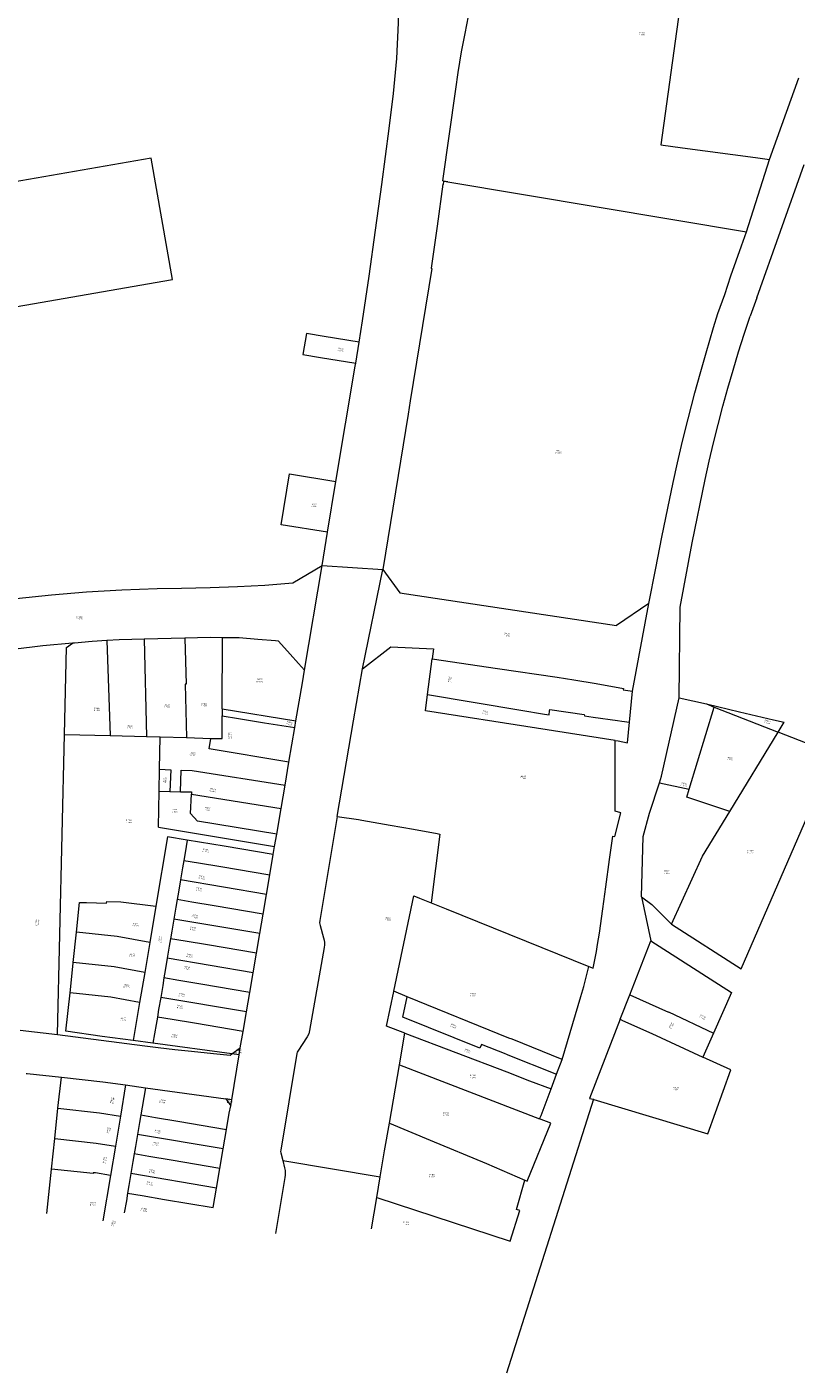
# Model space of a CAD drawing. Header units: metres. Extents: x 197037 to 199246, y 355238 to 356599.
# Tile 10 of 24: x 197930 to 198147, y 355659 to 356039. Entities that reach past the tile are written whole.
import ezdxf
from ezdxf.lldxf.tags import DXFTag

# ---------------------------------------------------------------- set-up
doc = ezdxf.new("R2010")
doc.units = ezdxf.units.M
doc.layers.add('B-WE-KG-GRENS-T18', color=254, linetype='Continuous', lineweight=18)
doc.layers.add('B-WE-KG-GRENS_KADASTRAAL-G', color=254, linetype='KG-KADASTRAAL', lineweight=18)
doc.styles.add('NLCS-ISO-T25', font='NLCS-ISO.ttf')
doc.styles.get("Standard").update_dxf_attribs({"font": 'isocp.shx'})
tags = doc.linetypes.add('KG-KADASTRAAL', pattern='A,5.5,-2,["K",Standard,S=1.8,R=0,X=0,Y=-0.9],-2,5.5,-2,[5,NLCS.SHX,S=0.75,R=0,X=0,Y=0],-2', length=19).pattern_tags.tags
tags[6] = DXFTag(74, 10)

msp = doc.modelspace()

# ---------------------------------------------------------------- linework, layer by layer
at = {"layer": 'B-WE-KG-GRENS_KADASTRAAL-G', "ltscale": 0.15, "flags": 128}
for points in [[(198023.56, 355949.728), (198024.499, 355955.779), (198026.374, 355968.342), (198028.218, 355981.342), (198029.983, 355994.154), (198032.046, 356009.997), (198033.249, 356019.841), (198034.171, 356029.716), (198034.655, 356039.717), (198034.717, 356046.686), (198034.152, 356101.311), (198028.386, 356109.029)], [(198047.17, 355995.22), (198050.875, 356021.013), (198051.546, 356025.775), (198052.479, 356031.546), (198053.483, 356036.783), (198054.886, 356044.038), (198055.856, 356048.634), (198057.788, 356057.903), (198066.123, 356096.892)], [(198119.165, 356081.581), (198108.713, 356005.346), (198114.745, 356004.544), (198135.331, 356001.759), (198139.314, 356001.203)], [(198139.314, 356001.203), (198147.56, 356024.294)], [(197887.582, 355952.875), (197970.9, 355967.354), (197964.963, 356001.618), (197910.808, 355992.197), (197910.589, 355993.458), (197871.071, 355986.555), (197862.797, 356000.945), (197859.5, 355999.056), (197869.179, 355982.17)], [(198132.865, 355980.8), (198139.314, 356001.203)], [(198135.706, 355962.27), (198149.096, 355999.839)], [(198048.63, 355994.974), (198048.626, 355994.949), (198047.36, 355995.084), (198047.248, 355994.214), (198047.148, 355994.255), (198045.571, 355982.395), (198043.868, 355970.552), (198043.941, 355970.533)], [(198047.17, 355995.22), (198048.63, 355994.974)], [(198048.63, 355994.974), (198132.865, 355980.8)], [(198105.303, 355876.08), (198107.252, 355886.019), (198108.939, 355894.727), (198110.629, 355902.97), (198112.152, 355910.192), (198113.351, 355915.728), (198114.742, 355921.808), (198116.343, 355928.065), (198118.25, 355935.41), (198119.731, 355940.762), (198121.486, 355946.737), (198123.505, 355953.815), (198124.745, 355957.771), (198126.679, 355963.193), (198128.411, 355968.41), (198131.429, 355976.849), (198132.865, 355980.8)], [(198043.941, 355970.533), (198044.059, 355970.501), (198037.996, 355933.228)], [(198135.706, 355962.27), (198133.855, 355957.075)], [(198121.132, 355910.972), (198122.288, 355916.162), (198123.509, 355921.336), (198124.795, 355926.495), (198126.145, 355931.638), (198127.559, 355936.763), (198129.038, 355941.87), (198130.58, 355946.958), (198132.186, 355952.027), (198133.855, 355957.075)], [(198008.735, 355952.185), (198007.736, 355946.273)], [(198013.727, 355951.358), (198008.735, 355952.185)], [(198023.56, 355949.728), (198013.727, 355951.358)], [(198022.609, 355943.811), (198023.56, 355949.728)], [(198007.736, 355946.273), (198012.728, 355945.447)], [(198012.728, 355945.447), (198022.609, 355943.811)], [(198017.044, 355910.464), (198022.452, 355942.999), (198022.609, 355943.811)], [(198037.996, 355933.228), (198037.381, 355929.419)], [(198037.381, 355929.419), (198030.299, 355885.621)], [(198014.64, 355896.125), (198001.578, 355898.226), (198003.959, 355912.571), (198017.044, 355910.464)], [(198014.64, 355896.125), (198017.044, 355910.464)], [(198114.125, 355875.044), (198117.501, 355893.109), (198121.132, 355910.972)], [(198013.124, 355886.782), (198014.64, 355896.125)], [(197889.761, 355882.388), (197890.752, 355876.564), (197897.626, 355873.6), (197907.204, 355874.813), (197917.048, 355876.281), (197926.876, 355877.469), (197936.845, 355878.499), (197946.72, 355879.312), (197956.61, 355879.874), (197966.578, 355880.248), (197973.469, 355880.404), (197981.516, 355880.56), (197989.266, 355880.81), (197996.984, 355881.247), (198004.89, 355881.905), (198013.124, 355886.782)], [(198008.194, 355857.217), (198013.124, 355886.782)], [(198013.124, 355886.782), (198030.299, 355885.621)], [(198024.496, 355857.587), (198030.299, 355885.621)], [(198030.299, 355885.621), (198035.096, 355879.074), (198096.196, 355869.799)], [(198105.303, 355876.08), (198096.196, 355869.799)], [(198100.719, 355851.322), (198105.303, 355876.08)], [(198113.847, 355849.446), (198114.125, 355875.044)], [(197934.378, 355864.085), (197931.348, 355863.727)], [(197942.742, 355864.843), (197934.378, 355864.085)], [(197941.045, 355863.676), (197942.742, 355864.843)], [(197943.018, 355864.868), (197942.742, 355864.843)], [(197943.284, 355864.892), (197943.018, 355864.868)], [(197952.4, 355865.594), (197948.252, 355865.312), (197943.284, 355864.892)], [(197962.976, 355866.026), (197959.449, 355865.923), (197955.924, 355865.779), (197952.4, 355865.594)], [(197952.4, 355865.594), (197953.35, 355838.797)], [(197974.378, 355866.299), (197962.976, 355866.026)], [(197962.976, 355866.026), (197963.633, 355838.574)], [(197985.024, 355866.412), (197981.519, 355866.47), (197974.378, 355866.299)], [(197974.378, 355866.299), (197974.786, 355853.326), (197974.533, 355853.321), (197974.899, 355838.26)], [(197984.959, 355846.306), (197985.024, 355866.412)], [(197986.876, 355866.38), (197985.024, 355866.412)], [(197989.706, 355866.352), (197986.876, 355866.38)], [(197994.97, 355865.855), (197989.706, 355866.352)], [(198000, 355865.509), (197994.97, 355865.855)], [(198004.11, 355861.767), (198000.79, 355865.467), (198000, 355865.509)], [(197931.348, 355863.727), (197926.639, 355863.172)], [(197940.472, 355839.143), (197941.045, 355863.676)], [(198006.484, 355859.123), (198004.11, 355861.767)], [(198024.496, 355857.587), (198032.543, 355863.864), (198044.578, 355863.266), (198044.219, 355860.491)], [(198042.885, 355850.358), (198044.219, 355860.491)], [(198044.219, 355860.491), (198062.642, 355857.757), (198079.453, 355855.291), (198084.138, 355854.53), (198090.39, 355853.466), (198098.186, 355852.099), (198098.076, 355851.708), (198100.719, 355851.322)], [(198008.194, 355857.217), (198006.484, 355859.123)], [(198007.593, 355853.687), (198008.194, 355857.217)], [(198017.366, 355816.009), (198021.972, 355842.966), (198024.496, 355857.587)], [(198005.771, 355842.984), (198007.593, 355853.687)], [(198095.801, 355837.455), (198073.618, 355840.907), (198042.289, 355845.787), (198042.885, 355850.358)], [(198042.885, 355850.358), (198069.216, 355845.973), (198075.903, 355844.86), (198077.183, 355844.664), (198077.309, 355845.754), (198077.363, 355846.132), (198087.058, 355844.73), (198087.113, 355844.381), (198089.589, 355843.995), (198096.472, 355843.07), (198097.694, 355842.916), (198099.827, 355842.603)], [(198099.827, 355842.603), (198100.719, 355851.322)], [(198108.339, 355825.504), (198108.819, 355827.406), (198113.847, 355849.446)], [(198113.847, 355849.446), (198121.582, 355847.728)], [(197984.959, 355846.306), (197984.975, 355844.35)], [(197984.959, 355846.306), (198005.771, 355842.984)], [(198116.7, 355823.657), (198123.692, 355846.864)], [(198121.582, 355847.728), (198123.692, 355846.864)], [(198121.582, 355847.728), (198130.894, 355845.541), (198140.425, 355843.287), (198143.44, 355842.573)], [(198123.692, 355846.864), (198141.767, 355839.807)], [(197981.713, 355838.009), (197984.976, 355837.977), (197984.975, 355844.35)], [(197984.975, 355844.35), (197989.58, 355843.672), (197996.871, 355842.439), (198005.448, 355841.083)], [(198005.448, 355841.083), (198005.771, 355842.984)], [(198095.801, 355837.455), (198096.598, 355837.371), (198099.312, 355836.799), (198099.827, 355842.603)], [(198141.767, 355839.807), (198143.44, 355842.573)], [(197938.492, 355754.526), (197940.472, 355839.143)], [(197940.472, 355839.143), (197953.35, 355838.797)], [(197953.35, 355838.797), (197963.633, 355838.574)], [(197963.633, 355838.574), (197967.5, 355838.476)], [(197967.318, 355829.312), (197967.5, 355838.476)], [(197967.5, 355838.476), (197974.899, 355838.26)], [(197974.899, 355838.26), (197981.713, 355838.009)], [(198003.788, 355831.337), (197981.3, 355835.101), (197981.713, 355838.009)], [(198003.788, 355831.337), (198005.448, 355841.083)], [(198111.724, 355785.635), (198131.311, 355773.093), (198157.627, 355833.557), (198141.767, 355839.807)], [(198128.154, 355817.409), (198141.767, 355839.807)], [(198095.137, 355810.447), (198095.714, 355810.367), (198097.382, 355817.06), (198095.756, 355817.491), (198095.801, 355837.455)], [(198002.681, 355824.833), (198003.788, 355831.337)], [(197967.21, 355823.111), (197967.318, 355829.312)], [(197967.318, 355829.312), (197970.437, 355829.115), (197970.227, 355823.022)], [(197973.208, 355822.92), (197973.421, 355829.014), (197976.481, 355828.981), (198002.681, 355824.833)], [(197966.96, 355812.992), (197967.21, 355823.111)], [(197967.21, 355823.111), (197970.227, 355823.022)], [(197970.227, 355823.022), (197973.208, 355822.92)], [(197973.208, 355822.92), (197976.316, 355822.977), (197976.31, 355822.283)], [(198001.555, 355818.224), (198002.681, 355824.833)], [(198103.196, 355793.357), (198103.661, 355810.315), (198105.44, 355816.961), (198108.339, 355825.504)], [(198108.339, 355825.504), (198116.7, 355823.657)], [(198128.154, 355817.409), (198116.002, 355821.417), (198116.7, 355823.657)], [(198000.325, 355810.997), (197978.008, 355814.637), (197976.059, 355816.882), (197976.31, 355822.283)], [(197976.31, 355822.283), (198001.555, 355818.224)], [(198000.325, 355810.997), (198001.555, 355818.224)], [(198017.366, 355816.009), (198012.473, 355786.693), (198012.435, 355785.999), (198012.55, 355785.313), (198013.551, 355781.787)], [(198017.366, 355816.009), (198023.393, 355815.117)], [(198023.393, 355815.117), (198024.373, 355814.958), (198032.335, 355813.564), (198038.938, 355812.437), (198045.563, 355811.243), (198046.346, 355811.026), (198043.909, 355791.665)], [(198111.724, 355785.635), (198120.417, 355804.793), (198128.154, 355817.409)], [(197966.96, 355812.992), (197999.743, 355807.579)], [(197999.743, 355807.579), (198000.325, 355810.997)], [(197975.088, 355809.35), (197969.553, 355810.279), (197966.255, 355790.755)], [(197975.088, 355809.35), (197974.487, 355805.748), (197974.131, 355803.627)], [(197999.35, 355805.269), (197985.515, 355807.605), (197975.088, 355809.35)], [(197999.35, 355805.269), (197999.743, 355807.579)], [(198088.329, 355773.713), (198089.572, 355773.211), (198090.489, 355777.978), (198090.835, 355779.954), (198091.329, 355783.118), (198092.317, 355789.939), (198093.187, 355796.209), (198094.22, 355803.836), (198095.137, 355810.447)], [(197974.131, 355803.627), (197973.776, 355801.51), (197973.202, 355798.121)], [(197974.131, 355803.627), (197978.27, 355802.928), (197984.561, 355801.888), (197998.377, 355799.555)], [(197998.377, 355799.555), (197999.35, 355805.269)], [(197997.436, 355794.028), (197998.377, 355799.555)], [(197973.202, 355798.121), (197972.623, 355794.705), (197972.266, 355792.587)], [(197997.436, 355794.028), (197973.202, 355798.121)], [(197943.855, 355783.391), (197944.744, 355791.759), (197946.71, 355791.713), (197952.371, 355791.592), (197952.38, 355792.002), (197956.37, 355791.908), (197966.255, 355790.755)], [(197972.266, 355792.587), (197971.909, 355790.467), (197971.337, 355787.074)], [(197996.495, 355788.501), (197982.694, 355790.832), (197976.407, 355791.889), (197972.266, 355792.587)], [(197996.495, 355788.501), (197997.436, 355794.028)], [(198033.377, 355766.732), (198039.04, 355793.664)], [(198039.04, 355793.664), (198040.56, 355793.002), (198043.909, 355791.665)], [(198103.196, 355793.357), (198105.873, 355780.951)], [(198103.196, 355793.357), (198106.126, 355791.152), (198107.246, 355790.08), (198111.724, 355785.635)], [(197966.255, 355790.755), (197964.527, 355780.52)], [(197995.555, 355782.985), (197996.495, 355788.501)], [(198043.909, 355791.665), (198048.089, 355789.969), (198088.329, 355773.713)], [(197971.337, 355787.074), (197970.762, 355783.663), (197970.405, 355781.548)], [(197995.555, 355782.985), (197971.337, 355787.074)], [(197942.946, 355774.84), (197943.855, 355783.391)], [(197964.527, 355780.52), (197955.356, 355782.166), (197943.855, 355783.391)], [(197970.405, 355781.548), (197970.046, 355779.427), (197969.473, 355776.031)], [(197994.615, 355777.467), (197980.83, 355779.796), (197974.545, 355780.849), (197970.405, 355781.548)], [(197994.615, 355777.467), (197995.555, 355782.985)], [(198013.551, 355781.787), (198013.698, 355781.128), (198013.771, 355780.456), (198013.769, 355779.78), (198013.691, 355779.109)], [(198099.937, 355765.752), (198105.873, 355780.951)], [(198105.873, 355780.951), (198128.568, 355766.392), (198123.477, 355754.879)], [(197964.527, 355780.52), (197963.095, 355772.024)], [(197993.674, 355771.94), (197994.615, 355777.467)], [(198013.691, 355779.109), (198009.614, 355755.644), (198009.363, 355754.745), (198008.936, 355753.915), (198006.289, 355749.837), (198006.135, 355749.536), (198006.044, 355749.211), (198003.714, 355735.577), (198001.46, 355721.973), (198001.436, 355721.581), (198001.492, 355721.192), (198002.03, 355719.035)], [(197942.04, 355766.278), (197942.923, 355774.622), (197942.946, 355774.84)], [(197963.095, 355772.024), (197954.464, 355773.619), (197942.946, 355774.84)], [(197969.473, 355776.031), (197968.898, 355772.619), (197968.54, 355770.498)], [(197993.674, 355771.94), (197969.473, 355776.031)], [(198080.854, 355747.535), (198086.096, 355765.254), (198086.973, 355768.052), (198088.329, 355773.713)], [(197963.095, 355772.024), (197961.674, 355763.584)], [(197968.54, 355770.498), (197968.183, 355768.382), (197967.609, 355764.981)], [(197992.734, 355766.423), (197978.964, 355768.75), (197972.68, 355769.8), (197968.54, 355770.498)], [(197992.734, 355766.423), (197993.674, 355771.94)], [(197959.871, 355752.832), (197951.091, 355754.018), (197940.896, 355755.46), (197942.04, 355766.278)], [(197961.674, 355763.584), (197953.579, 355765.067), (197942.04, 355766.278)], [(197991.793, 355760.897), (197992.734, 355766.423)], [(198031.287, 355756.911), (198033.368, 355766.691), (198033.377, 355766.732)], [(198037.139, 355765.201), (198033.377, 355766.732)], [(198097.228, 355758.898), (198099.937, 355765.752)], [(198099.937, 355765.752), (198110.791, 355760.837), (198110.813, 355760.882), (198123.477, 355754.879)], [(197961.674, 355763.584), (197959.871, 355752.832)], [(197967.609, 355764.981), (197967.035, 355761.577), (197966.678, 355759.459)], [(197991.793, 355760.897), (197967.609, 355764.981)], [(198035.919, 355759.462), (198037.139, 355765.201)], [(198065.785, 355753.541), (198037.139, 355765.201)], [(197966.678, 355759.459), (197966.321, 355757.34), (197965.437, 355752.081)], [(197990.862, 355755.429), (197977.107, 355757.753), (197970.817, 355758.76), (197966.678, 355759.459)], [(197990.862, 355755.429), (197991.793, 355760.897)], [(198065.029, 355748.956), (198058.055, 355751.69), (198057.613, 355750.637), (198035.919, 355759.462)], [(198097.228, 355758.898), (198089.067, 355737.749)], [(198097.228, 355758.898), (198097.832, 355758.486), (198106.152, 355754.843), (198120.531, 355748.159)], [(197928.016, 355755.763), (197938.492, 355754.526)], [(197938.492, 355754.526), (197963.126, 355751.328), (197966.907, 355750.838), (197971.592, 355750.342), (197976.269, 355749.845), (197982.52, 355749.181), (197987.2, 355748.684), (197987.715, 355749.058)], [(197990.067, 355750.764), (197990.862, 355755.429)], [(198036.486, 355754.91), (198031.287, 355756.911)], [(198034.916, 355745.983), (198036.486, 355754.91)], [(198036.486, 355754.91), (198065.223, 355744.022), (198071.671, 355741.494), (198077.702, 355739.216)], [(198123.477, 355754.879), (198120.531, 355748.159)], [(197965.437, 355752.081), (197959.871, 355752.832)], [(197987.715, 355749.058), (197965.437, 355752.081)], [(197987.715, 355749.058), (197990.067, 355750.764)], [(197989.739, 355748.783), (197990.067, 355750.764)], [(198066.732, 355753.257), (198065.785, 355753.541)], [(198080.854, 355747.535), (198066.732, 355753.257)], [(197987.642, 355736.126), (197989.739, 355748.783)], [(197989.739, 355748.783), (197987.715, 355749.058)], [(198065.029, 355748.956), (198079.26, 355743.326)], [(198079.26, 355743.326), (198080.851, 355747.524), (198080.854, 355747.535)], [(198089.781, 355736.256), (198121.923, 355726.542), (198128.415, 355744.591), (198120.531, 355748.159)], [(197929.639, 355743.552), (197929.982, 355743.524)], [(197929.982, 355743.524), (197939.606, 355742.462)], [(198032.136, 355729.564), (198034.916, 355745.983)], [(198034.916, 355745.983), (198074.467, 355730.727)], [(198077.702, 355739.216), (198079.26, 355743.326)], [(197938.641, 355733.726), (197939.606, 355742.462)], [(197939.606, 355742.462), (197951.25, 355741.218), (197957.723, 355740.316)], [(197957.723, 355740.316), (197956.247, 355731.482)], [(197957.723, 355740.316), (197963.297, 355739.539)], [(197963.297, 355739.539), (197962.364, 355734.004), (197962.005, 355731.881)], [(197963.297, 355739.539), (197985.958, 355736.362)], [(198074.467, 355730.727), (198074.918, 355731.746), (198077.702, 355739.216)], [(197985.958, 355736.362), (197987.367, 355734.464)], [(197987.642, 355736.126), (197985.958, 355736.362)], [(197987.367, 355734.464), (197987.642, 355736.126)], [(198089.657, 355736.282), (198065.168, 355659.082)], [(198089.067, 355737.749), (198088.588, 355736.509), (198089.657, 355736.282)], [(198089.657, 355736.282), (198089.781, 355736.256)], [(197937.737, 355725.182), (197938.641, 355733.726)], [(197938.641, 355733.726), (197950.321, 355732.483), (197956.247, 355731.482)], [(197956.247, 355731.482), (197954.828, 355723.012)], [(197962.005, 355731.881), (197961.648, 355729.768), (197961.075, 355726.364)], [(197962.005, 355731.881), (197966.144, 355731.183), (197972.429, 355730.111), (197986.155, 355727.797)], [(197986.155, 355727.797), (197986.922, 355732.356), (197987.367, 355734.464)], [(197985.23, 355722.297), (197986.155, 355727.797)], [(198029.53, 355714.451), (198030.017, 355717.251), (198030.757, 355721.761), (198032.136, 355729.564)], [(198032.136, 355729.564), (198043.638, 355724.7), (198059.462, 355718.122), (198070.341, 355713.427)], [(198070.341, 355713.427), (198070.942, 355713.229), (198077.664, 355729.53), (198074.467, 355730.727)], [(197936.831, 355716.616), (197937.737, 355725.182)], [(197937.737, 355725.182), (197949.426, 355723.92), (197954.828, 355723.012)], [(197961.075, 355726.364), (197960.502, 355722.963), (197960.145, 355720.847)], [(197985.23, 355722.297), (197961.075, 355726.364)], [(197954.828, 355723.012), (197953.425, 355714.802)], [(197960.145, 355720.847), (197959.787, 355718.727), (197959.211, 355715.312)], [(197984.301, 355716.775), (197970.572, 355719.088), (197964.282, 355720.149), (197960.145, 355720.847)], [(197984.301, 355716.775), (197985.23, 355722.297)], [(197935.506, 355704.097), (197936.831, 355716.616)], [(197953.425, 355714.802), (197949.214, 355715.495), (197948.544, 355715.558), (197948.526, 355715.388), (197936.831, 355716.616)], [(197983.37, 355711.244), (197984.301, 355716.775)], [(198002.03, 355719.035), (198002.561, 355716.908)], [(198002.03, 355719.035), (198029.53, 355714.451)], [(198002.561, 355716.908), (198002.693, 355716.235), (198002.754, 355715.552), (198002.745, 355714.867), (198002.665, 355714.186)], [(197953.425, 355714.802), (197951.273, 355701.962)], [(197959.211, 355715.312), (197958.64, 355711.923), (197958.283, 355709.812)], [(197983.37, 355711.244), (197959.211, 355715.312)], [(198002.665, 355714.186), (198000, 355698.456)], [(198028.574, 355708.558), (198029.53, 355714.451)], [(198066.161, 355696.233), (198068.932, 355704.875), (198067.983, 355705.181), (198070.341, 355713.427)], [(197958.283, 355709.812), (197957.924, 355707.685), (197957.349, 355704.262)], [(197958.283, 355709.812), (197962.421, 355709.114), (197968.709, 355708.036), (197982.441, 355705.723)], [(197982.441, 355705.723), (197983.37, 355711.244)], [(198027.088, 355699.789), (198028.574, 355708.558)], [(198028.574, 355708.558), (198066.161, 355696.233)]]:
    msp.add_lwpolyline(points, dxfattribs=at)

# ---------------------------------------------------------------- texts
at = {"layer": 'B-WE-KG-GRENS-T18', "char_height": 0.36, "attachment_point": 5, "style": 'NLCS-ISO-T25'}
for s, insert in [('RMD00\\PF 3394', (198103.405, 356036.686)), ('RMD00\\PF 3395', (198079.841, 355918.803)), ('RMD00\\PB 5824', (198010.914, 355903.749)), ('RMD00\\PB 5827', (197944.719, 355871.947)), ('RMD00\\PB 6292', (197995.508, 355854.348)), ('RMD00\\PB 5011', (197949.574, 355846.227)), ('RMD00\\PB 5088', (197969.37, 355847.151)), ('RMD00\\PB 5089', (197979.877, 355847.443)), ('RMD00\\PB 5012', (197958.864, 355841.217)), ('RMD00\\PB 6208', (197976.603, 355833.62)), ('RMD00\\PF 1968', (198128.064, 355832.291)), ('RMD00\\PF 3900', (198069.794, 355827.031)), ('RMD00\\PB 7480', (197958.621, 355814.61)), ('RMD00\\PB 6212', (197971.566, 355817.666)), ('RMD00\\PF 2268', (198133.963, 355806.062)), ('RMD00\\PF 1967', (198110.317, 355800.299)), ('RMD00\\PB 7478', (197960.443, 355785.513)), ('RMD00\\PF 3901', (198031.625, 355787.1)), ('RMD00\\PB 7477', (197959.494, 355776.865)), ('RMD00\\PB 7476', (197958.017, 355768.216)), ('RMD00\\PF 5359', (198055.659, 355765.728)), ('RMD00\\PB 7475', (197956.963, 355758.83)), ('RMD00\\PB 7736', (197989.592, 355749.753)), ('RMD00\\PF 2045', (198055.645, 355742.704)), ('RMD00\\PF 1114', (198112.965, 355739.274)), ('RMD00\\PB 7737', (197987.156, 355735.721)), ('RMD00\\PF 1918', (198048.095, 355732.083)), ('RMD00\\PF 2283', (198044.183, 355714.731)), ('RMD00\\PB 7497', (197948.544, 355706.78)), ('RMD00\\PF 1920', (198036.841, 355701.271))]:
    msp.add_mtext(s, dxfattribs=dict(at, insert=insert))
for s, insert, rotation in [('RMD00\\PB 5825', (198018.381, 355947.61), 348.6), ('RMD00\\PF 2406', (198065.348, 355867.274), 352.2), ('RMD00\\PF 1971', (198049.236, 355854.629), 81.2), ('RMD00\\PF 1314', (198059.212, 355845.308), 348.7), ('RMD00\\PB 6291', (198003.954, 355842.238), 351), ('RMD00\\PF 5148', (198138.712, 355842.665), 346.7), ('RMD00\\PB 6207', (197987.192, 355838.824), 91.2), ('RMD00\\PB 6211', (197968.748, 355826.253), 269.7), ('RMD00\\PB 6209', (197982.288, 355823.401), 350.9), ('RMD00\\PF 2096', (198115.157, 355825.022), 347.5), ('RMD00\\PB 6210', (197980.801, 355818.113), 350.9), ('RMD00\\PB 7465', (197980.271, 355806.395), 350.4), ('RMD00\\PB 7467', (197978.478, 355795.427), 350.4), ('RMD00\\PB 7466', (197979.216, 355798.802), 350.4), ('RMD00\\PB 7468', (197977.212, 355787.833), 350.4), ('RMD00\\PB 6517', (197932.841, 355786.107), 88.6), ('RMD00\\PB 7469', (197976.79, 355784.353), 350.4), ('RMD00\\PB 7479', (197967.509, 355781.294), 80.2), ('RMD00\\PB 7470', (197975.736, 355776.759), 350.4), ('RMD00\\PB 7471', (197974.997, 355773.279), 350.4), ('RMD00\\PB 7472', (197973.521, 355765.685), 350.4), ('RMD00\\PB 7473', (197973.099, 355762.31), 350.4), ('RMD00\\PF 4335', (198111.667, 355757.005), 64), ('RMD00\\PF 4336', (198120.437, 355759.453), 334.6), ('RMD00\\PB 7474', (197971.517, 355754.084), 350.4), ('RMD00\\PF 5321', (198050.17, 355756.929), 337.9), ('RMD00\\PF 5360', (198054.122, 355749.805), 339.3), ('RMD00\\PB 7500', (197953.952, 355735.92), 80.4), ('RMD00\\PB 7481', (197968.081, 355735.699), 350.4), ('RMD00\\PB 7499', (197952.959, 355727.531), 80.4), ('RMD00\\PB 7482', (197966.756, 355727.09), 350.4), ('RMD00\\PB 7483', (197966.204, 355723.668), 350.4), ('RMD00\\PB 7498', (197951.855, 355719.142), 80.4), ('RMD00\\PB 7484', (197965.211, 355715.941), 350.4), ('RMD00\\PB 7485', (197964.549, 355712.519), 350.4), ('RMD00\\PB 7486', (197962.893, 355705.124), 350.4), ('RMD00\\PB 7501', (197954.283, 355701.261), 80.4)]:
    msp.add_mtext(s, dxfattribs=dict(at, insert=insert, rotation=rotation))

doc.saveas('drawing.dxf')
